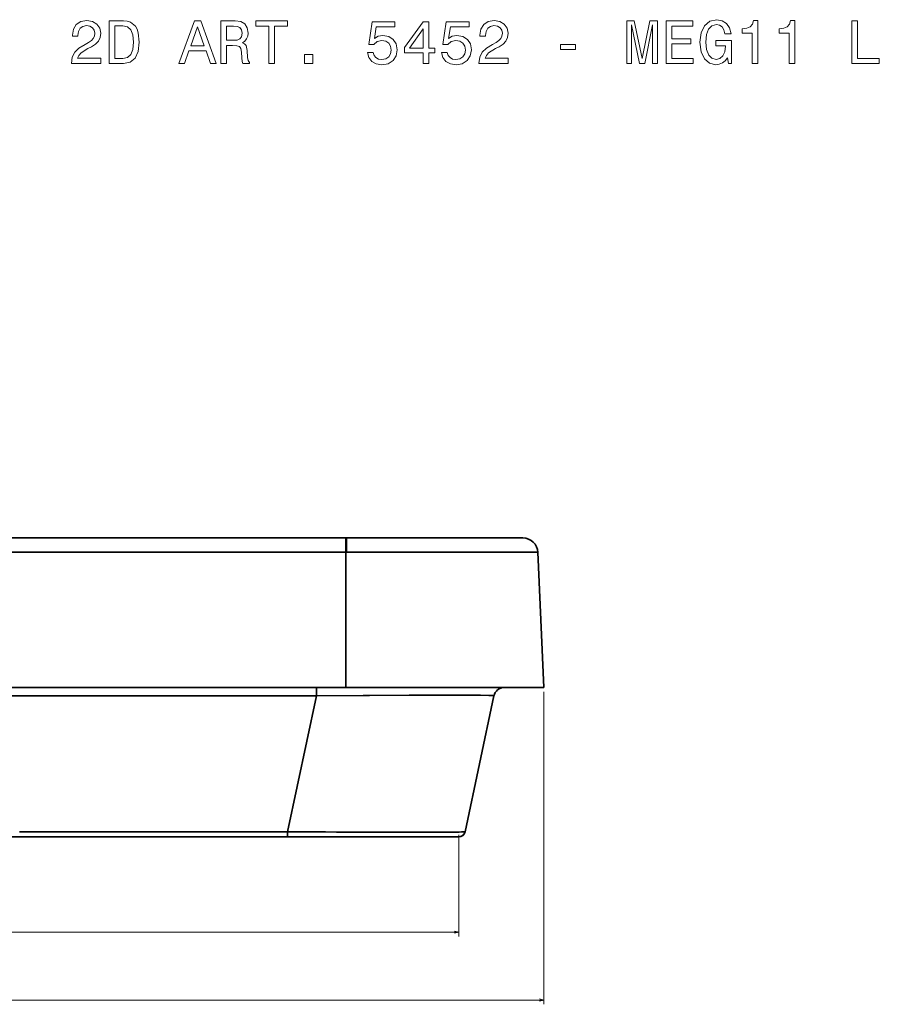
# Model space of a CAD drawing. Extents: x 292 to 1805, y 99 to 1343.
# Tile 6 of 10: x 652 to 1054, y 882 to 1343. Entities that reach past the tile are written whole.
import ezdxf

# ---------------------------------------------------------------- set-up
doc = ezdxf.new("R2010")
doc.units = 0

msp = doc.modelspace()

# ---------------------------------------------------------------- linework, layer by layer
at = {"color": 7, "lineweight": 35}
for p, q in [((804.65, 1100.31), (644.5, 1100.31)), ((804.65, 1100.31), (644.5, 1100.31)), ((887.59, 1100.31), (804.94, 1100.31)), ((887.59, 1100.31), (804.94, 1100.31)), ((804.65, 1093.61), (644.5, 1093.61)), ((804.65, 1093.61), (644.5, 1093.61)), ((804.65, 1030.31), (804.65, 1093.61)), ((804.65, 1030.31), (804.65, 1093.61)), ((804.96, 1093.61), (894.58, 1093.61)), ((894.58, 1093.61), (804.96, 1093.61)), ((897.35, 1030.31), (894.58, 1093.61)), ((897.35, 1030.31), (894.58, 1093.61)), ((897.35, 1030.31), (894.58, 1093.61)), ((804.65, 1030.31), (644.5, 1030.31)), ((644.5, 1030.31), (804.65, 1030.31)), ((804.65, 1030.31), (897.35, 1030.31)), ((897.35, 1030.31), (804.65, 1030.31)), ((644.5, 1026.35), (774.27, 1026.35)), ((644.5, 1026.35), (774.27, 1026.35)), ((790.88, 1026.35), (777.35, 962.69)), ((777.35, 962.69), (790.88, 1026.35)), ((874.02, 1026.35), (860.49, 962.69)), ((874.02, 1026.35), (860.49, 962.69)), ((692.61, 960.31), (651.95, 960.31)), ((651.95, 960.31), (692.61, 960.31)), ((776.58, 960.31), (652.16, 960.31)), ((654.91, 960.31), (776.58, 960.31)), ((776.63, 960.31), (655.85, 960.31)), ((769.84, 960.31), (655.85, 960.31)), ((769.84, 960.31), (655.85, 960.31)), ((777.35, 962.69), (658.64, 962.69)), ((777.35, 962.68), (658.64, 962.69)), ((823.3, 960.31), (778.46, 960.31)), ((799.2, 960.31), (778.46, 960.31)), ((778.54, 960.31), (813.46, 960.31)), ((778.54, 960.31), (811.77, 960.31)), ((811.77, 960.31), (778.54, 960.31)), ((852.27, 960.31), (779.22, 960.31)), ((826.54, 960.31), (852.27, 960.31)), ((852.27, 960.31), (826.54, 960.31))]:
    msp.add_line(p, q, dxfattribs=at)
at = {"color": 7, "lineweight": 35, "ltscale": 0.167368}
msp.add_line((804.65, 1093.61), (804.65, 1100.31), dxfattribs=at)
msp.add_line((804.65, 1093.61), (804.65, 1100.31), dxfattribs=at)
at = {"color": 7, "lineweight": 35, "ltscale": 0.007191}
msp.add_line((804.94, 1100.31), (804.65, 1100.31), dxfattribs=at)
msp.add_line((804.94, 1100.31), (804.65, 1100.31), dxfattribs=at)
at = {"color": 7, "lineweight": 35, "ltscale": 0.007796}
for p, q in [((804.65, 1093.61), (804.96, 1093.61)), ((804.96, 1093.61), (804.65, 1093.61))]:
    msp.add_line(p, q, dxfattribs=at)
at = {"color": 7, "lineweight": 35, "ltscale": 0.099011}
msp.add_line((790.88, 1026.35), (790.88, 1030.31), dxfattribs=at)
msp.add_line((790.88, 1026.35), (790.88, 1030.31), dxfattribs=at)
at = {"color": 7, "lineweight": 35, "ltscale": 0.215701}
msp.add_line((790.88, 1030.31), (799.51, 1030.31), dxfattribs=at)
at = {"color": 7, "lineweight": 35, "ltscale": 0.21391}
msp.add_line((799.51, 1030.31), (808.06, 1030.31), dxfattribs=at)
at = {"color": 7, "lineweight": 35, "ltscale": 0.210106}
msp.add_line((808.06, 1030.31), (816.47, 1030.31), dxfattribs=at)
at = {"color": 7, "lineweight": 35, "ltscale": 0.204243}
msp.add_line((816.47, 1030.31), (824.64, 1030.31), dxfattribs=at)
at = {"color": 7, "lineweight": 35, "ltscale": 0.196323}
msp.add_line((824.64, 1030.31), (832.49, 1030.31), dxfattribs=at)
at = {"color": 7, "lineweight": 35, "ltscale": 0.186378}
msp.add_line((832.49, 1030.31), (839.95, 1030.31), dxfattribs=at)
at = {"color": 7, "lineweight": 35, "ltscale": 0.174484}
msp.add_line((839.95, 1030.31), (846.93, 1030.31), dxfattribs=at)
at = {"color": 7, "lineweight": 35, "ltscale": 0.160742}
msp.add_line((846.93, 1030.31), (853.36, 1030.31), dxfattribs=at)
at = {"color": 7, "lineweight": 35, "ltscale": 0.145326}
msp.add_line((853.36, 1030.31), (859.17, 1030.31), dxfattribs=at)
at = {"color": 7, "lineweight": 35, "ltscale": 0.128458}
msp.add_line((859.17, 1030.31), (864.31, 1030.31), dxfattribs=at)
at = {"color": 7, "lineweight": 35, "ltscale": 0.110358}
msp.add_line((864.31, 1030.31), (868.72, 1030.31), dxfattribs=at)
at = {"color": 7, "lineweight": 35, "ltscale": 0.091269}
msp.add_line((868.72, 1030.31), (872.37, 1030.31), dxfattribs=at)
at = {"color": 7, "lineweight": 35, "ltscale": 0.07146}
msp.add_line((872.37, 1030.31), (875.23, 1030.31), dxfattribs=at)
at = {"color": 7, "lineweight": 35, "ltscale": 0.051186}
msp.add_line((875.23, 1030.31), (877.28, 1030.31), dxfattribs=at)
at = {"color": 7, "lineweight": 35, "ltscale": 0.03069}
msp.add_line((877.28, 1030.31), (878.51, 1030.31), dxfattribs=at)
at = {"color": 7, "lineweight": 35, "ltscale": 0.010202}
msp.add_line((878.51, 1030.31), (878.91, 1030.31), dxfattribs=at)
at = {"color": 7, "lineweight": 35, "ltscale": 0.461261}
msp.add_line((878.9, 1030.31), (897.35, 1030.31), dxfattribs=at)
at = {"color": 7, "lineweight": 35, "ltscale": 0.460864}
msp.add_line((878.91, 1030.31), (897.35, 1030.31), dxfattribs=at)
msp.add_line((878.91, 1030.31), (897.35, 1030.31), dxfattribs=at)
at = {"color": 7, "lineweight": 35, "ltscale": 0.415149}
msp.add_line((774.27, 1026.35), (790.88, 1026.35), dxfattribs=at)
msp.add_line((774.27, 1026.35), (790.88, 1026.35), dxfattribs=at)
at = {"color": 7, "lineweight": 13}
for p, q in [((897.35, 1028.31), (897.35, 881.86)), ((857.56, 961.31), (857.56, 913.64)), ((331.44, 915.64), (857.56, 915.64)), ((291.65, 883.86), (897.35, 883.86))]:
    msp.add_line(p, q, dxfattribs=at)
at = {"color": 7, "lineweight": 35, "ltscale": 0.283759}
msp.add_line((655.85, 960.31), (644.5, 960.31), dxfattribs=at)
msp.add_line((655.85, 960.31), (644.5, 960.31), dxfattribs=at)
at = {"color": 7, "lineweight": 35, "ltscale": 0.168517}
msp.add_line((658.64, 962.69), (651.9, 962.69), dxfattribs=at)
msp.add_line((658.64, 962.69), (651.9, 962.69), dxfattribs=at)
at = {"color": 7, "lineweight": 35, "ltscale": 0.169824}
msp.add_line((776.64, 960.31), (769.84, 960.31), dxfattribs=at)
msp.add_line((776.64, 960.31), (769.84, 960.31), dxfattribs=at)
at = {"color": 7, "lineweight": 35, "ltscale": 0.016379}
msp.add_line((777.23, 960.31), (776.58, 960.31), dxfattribs=at)
at = {"color": 7, "lineweight": 35, "ltscale": 0.001268}
msp.add_line((776.63, 960.31), (776.58, 960.31), dxfattribs=at)
at = {"color": 7, "lineweight": 35, "ltscale": 0.011044}
for p, q in [((777.03, 960.31), (776.58, 960.31)), ((776.58, 960.31), (777.03, 960.31))]:
    msp.add_line(p, q, dxfattribs=at)
at = {"color": 7, "lineweight": 35, "ltscale": 0.000141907}
msp.add_line((776.58, 960.31), (776.58, 960.31), dxfattribs=at)
at = {"color": 7, "lineweight": 35, "ltscale": 0.009053}
msp.add_line((776.99, 960.31), (776.63, 960.31), dxfattribs=at)
at = {"color": 7, "lineweight": 35, "ltscale": 0.000166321}
msp.add_line((776.64, 960.31), (776.63, 960.31), dxfattribs=at)
at = {"color": 7, "lineweight": 35, "ltscale": 0.017796}
msp.add_line((777.35, 960.31), (776.64, 960.31), dxfattribs=at)
msp.add_line((777.35, 960.31), (776.64, 960.31), dxfattribs=at)
at = {"color": 7, "lineweight": 35, "ltscale": 0.006744}
msp.add_line((777.08, 960.31), (777.35, 960.31), dxfattribs=at)
at = {"color": 7, "lineweight": 35, "ltscale": 0.059406}
msp.add_line((777.35, 960.31), (777.35, 962.69), dxfattribs=at)
at = {"color": 7, "lineweight": 35, "ltscale": 0.059407}
msp.add_line((777.35, 962.68), (777.35, 960.31), dxfattribs=at)
at = {"color": 7, "lineweight": 35, "ltscale": 0.027684}
msp.add_line((778.46, 960.31), (777.35, 960.31), dxfattribs=at)
at = {"color": 7, "lineweight": 35, "ltscale": 0.049258}
msp.add_line((779.32, 960.31), (777.35, 960.31), dxfattribs=at)
msp.add_line((779.32, 960.31), (777.35, 960.31), dxfattribs=at)
at = {"color": 7, "lineweight": 35, "ltscale": 0.029846}
for p, q in [((778.54, 960.31), (777.35, 960.31)), ((777.35, 960.31), (778.54, 960.31))]:
    msp.add_line(p, q, dxfattribs=at)
at = {"color": 7, "lineweight": 35, "ltscale": 0.046764}
msp.add_line((779.22, 960.31), (777.35, 960.31), dxfattribs=at)
at = {"color": 7, "lineweight": 35, "ltscale": 0.036049}
msp.add_line((777.78, 960.31), (779.22, 960.31), dxfattribs=at)
at = {"color": 7, "lineweight": 35, "ltscale": 0.031732}
msp.add_line((779.22, 960.31), (777.95, 960.31), dxfattribs=at)
at = {"color": 7, "lineweight": 35, "ltscale": 0.002165}
msp.add_line((778.45, 960.31), (778.54, 960.31), dxfattribs=at)
at = {"color": 7, "lineweight": 35, "ltscale": 5.80035e-05}
for p, q in [((778.45, 960.31), (778.46, 960.31)), ((778.46, 960.31), (778.45, 960.31))]:
    msp.add_line(p, q, dxfattribs=at)
at = {"color": 7, "lineweight": 35, "ltscale": 4.8852e-05}
for p, q in [((778.45, 960.31), (778.46, 960.31)), ((778.46, 960.31), (778.45, 960.31))]:
    msp.add_line(p, q, dxfattribs=at)
at = {"color": 7, "lineweight": 35, "ltscale": 0.002141}
for p, q in [((778.46, 960.31), (778.54, 960.31)), ((778.54, 960.31), (778.46, 960.31))]:
    msp.add_line(p, q, dxfattribs=at)
at = {"color": 7, "lineweight": 35, "ltscale": 0.295044}
msp.add_line((778.46, 960.31), (790.26, 960.31), dxfattribs=at)
at = {"color": 7, "lineweight": 35, "ltscale": 0.002495}
msp.add_line((779.32, 960.31), (779.22, 960.31), dxfattribs=at)
at = {"color": 7, "lineweight": 35, "ltscale": 0.342488}
msp.add_line((793.02, 960.31), (779.32, 960.31), dxfattribs=at)
msp.add_line((793.02, 960.31), (779.32, 960.31), dxfattribs=at)
at = {"color": 7, "lineweight": 35, "ltscale": 0.191486}
msp.add_line((800.68, 960.31), (793.02, 960.31), dxfattribs=at)
at = {"color": 7, "lineweight": 35, "ltscale": 0.191484}
msp.add_line((800.68, 960.31), (793.02, 960.31), dxfattribs=at)
at = {"color": 7, "lineweight": 35, "ltscale": 0.186084}
msp.add_line((808.12, 960.31), (800.68, 960.31), dxfattribs=at)
at = {"color": 7, "lineweight": 35, "ltscale": 0.186089}
msp.add_line((808.12, 960.31), (800.68, 960.31), dxfattribs=at)
at = {"color": 7, "lineweight": 35, "ltscale": 0.322343}
for p, q in [((807.74, 960.31), (820.64, 960.31)), ((820.64, 960.31), (807.74, 960.31))]:
    msp.add_line(p, q, dxfattribs=at)
at = {"color": 7, "lineweight": 35, "ltscale": 0.178815}
msp.add_line((815.27, 960.31), (808.12, 960.31), dxfattribs=at)
at = {"color": 7, "lineweight": 35, "ltscale": 0.178812}
msp.add_line((815.27, 960.31), (808.12, 960.31), dxfattribs=at)
at = {"color": 7, "lineweight": 35, "ltscale": 0.239734}
msp.add_line((823.08, 960.31), (813.49, 960.31), dxfattribs=at)
at = {"color": 7, "lineweight": 35, "ltscale": 0.169714}
msp.add_line((822.06, 960.31), (815.27, 960.31), dxfattribs=at)
at = {"color": 7, "lineweight": 35, "ltscale": 0.169717}
msp.add_line((822.06, 960.31), (815.27, 960.31), dxfattribs=at)
at = {"color": 7, "lineweight": 35, "ltscale": 0.26501}
for p, q in [((815.95, 960.31), (826.55, 960.31)), ((826.55, 960.31), (815.95, 960.31))]:
    msp.add_line(p, q, dxfattribs=at)
at = {"color": 7, "lineweight": 35, "ltscale": 0.158856}
msp.add_line((828.42, 960.31), (822.06, 960.31), dxfattribs=at)
at = {"color": 7, "lineweight": 35, "ltscale": 0.158853}
msp.add_line((828.42, 960.31), (822.06, 960.31), dxfattribs=at)
at = {"color": 7, "lineweight": 35, "ltscale": 0.091248}
msp.add_line((822.9, 960.31), (826.55, 960.31), dxfattribs=at)
at = {"color": 7, "lineweight": 35, "ltscale": 0.016264}
msp.add_line((823.96, 960.31), (823.3, 960.31), dxfattribs=at)
at = {"color": 7, "lineweight": 35, "ltscale": 0.003116}
msp.add_line((823.96, 960.31), (823.83, 960.31), dxfattribs=at)
at = {"color": 7, "lineweight": 35, "ltscale": 0.002946}
msp.add_line((823.84, 960.31), (823.96, 960.31), dxfattribs=at)
at = {"color": 7, "lineweight": 35, "ltscale": 0.005534}
msp.add_line((824.18, 960.31), (823.96, 960.31), dxfattribs=at)
at = {"color": 7, "lineweight": 35, "ltscale": 0.082408}
msp.add_line((823.96, 960.31), (827.25, 960.31), dxfattribs=at)
at = {"color": 7, "lineweight": 35, "ltscale": 0.00368}
msp.add_line((824.02, 960.31), (824.17, 960.31), dxfattribs=at)
msp.add_line((824.02, 960.31), (824.17, 960.31), dxfattribs=at)
at = {"color": 7, "lineweight": 35, "ltscale": 0.063069}
msp.add_line((824.03, 960.31), (826.55, 960.31), dxfattribs=at)
at = {"color": 7, "lineweight": 35, "ltscale": 0.002893}
msp.add_line((824.05, 960.31), (824.17, 960.31), dxfattribs=at)
at = {"color": 7, "lineweight": 35, "ltscale": 0.002895}
msp.add_line((824.05, 960.31), (824.17, 960.31), dxfattribs=at)
at = {"color": 7, "lineweight": 35, "ltscale": 0.002377}
msp.add_line((824.08, 960.31), (824.18, 960.31), dxfattribs=at)
at = {"color": 7, "lineweight": 35, "ltscale": 0.028226}
msp.add_line((826.35, 960.31), (827.48, 960.31), dxfattribs=at)
msp.add_line((826.35, 960.31), (827.48, 960.31), dxfattribs=at)
at = {"color": 7, "lineweight": 35, "ltscale": 0.028252}
msp.add_line((826.35, 960.31), (827.48, 960.31), dxfattribs=at)
at = {"color": 7, "lineweight": 35, "ltscale": 0.017433}
for p, q in [((826.55, 960.31), (827.25, 960.31)), ((827.25, 960.31), (826.55, 960.31)), ((826.55, 960.31), (827.25, 960.31))]:
    msp.add_line(p, q, dxfattribs=at)
at = {"color": 7, "lineweight": 35, "ltscale": 0.017319}
msp.add_line((827.25, 960.31), (826.56, 960.31), dxfattribs=at)
at = {"color": 7, "lineweight": 35, "ltscale": 0.005936}
for p, q in [((827.25, 960.31), (827.49, 960.31)), ((827.49, 960.31), (827.25, 960.31)), ((827.25, 960.31), (827.49, 960.31)), ((827.49, 960.31), (827.25, 960.31))]:
    msp.add_line(p, q, dxfattribs=at)
at = {"color": 7, "lineweight": 35, "ltscale": 0.000535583}
msp.add_line((827.47, 960.31), (827.49, 960.31), dxfattribs=at)
msp.add_line((827.47, 960.31), (827.49, 960.31), dxfattribs=at)
at = {"color": 7, "lineweight": 35, "ltscale": 0.146353}
msp.add_line((834.27, 960.31), (828.42, 960.31), dxfattribs=at)
at = {"color": 7, "lineweight": 35, "ltscale": 0.146359}
msp.add_line((834.27, 960.31), (828.42, 960.31), dxfattribs=at)
at = {"color": 7, "lineweight": 35, "ltscale": 0.132332}
msp.add_line((839.56, 960.31), (834.27, 960.31), dxfattribs=at)
at = {"color": 7, "lineweight": 35, "ltscale": 0.132324}
msp.add_line((839.56, 960.31), (834.27, 960.31), dxfattribs=at)
at = {"color": 7, "lineweight": 35, "ltscale": 0.116978}
msp.add_line((844.24, 960.31), (839.56, 960.31), dxfattribs=at)
at = {"color": 7, "lineweight": 35, "ltscale": 0.116989}
msp.add_line((844.24, 960.31), (839.56, 960.31), dxfattribs=at)
at = {"color": 7, "lineweight": 35, "ltscale": 0.100516}
msp.add_line((848.26, 960.31), (844.24, 960.31), dxfattribs=at)
at = {"color": 7, "lineweight": 35, "ltscale": 0.100504}
msp.add_line((848.26, 960.31), (844.24, 960.31), dxfattribs=at)
at = {"color": 7, "lineweight": 35, "ltscale": 0.083165}
msp.add_line((851.59, 960.31), (848.26, 960.31), dxfattribs=at)
at = {"color": 7, "lineweight": 35, "ltscale": 0.083173}
msp.add_line((851.59, 960.31), (848.26, 960.31), dxfattribs=at)
at = {"color": 7, "lineweight": 35, "ltscale": 0.06515}
msp.add_line((854.2, 960.31), (851.59, 960.31), dxfattribs=at)
at = {"color": 7, "lineweight": 35, "ltscale": 0.065146}
msp.add_line((854.2, 960.31), (851.59, 960.31), dxfattribs=at)
at = {"color": 7, "lineweight": 35, "ltscale": 0.015663}
msp.add_line((852.22, 960.31), (851.59, 960.31), dxfattribs=at)
at = {"color": 7, "lineweight": 35, "ltscale": 0.026697}
for p, q in [((852.27, 960.31), (853.34, 960.31)), ((853.34, 960.31), (852.27, 960.31)), ((853.34, 960.31), (852.27, 960.31))]:
    msp.add_line(p, q, dxfattribs=at)
at = {"color": 7, "lineweight": 35, "ltscale": 0.094705}
for p, q in [((852.27, 960.31), (856.06, 960.31)), ((856.06, 960.31), (852.27, 960.31))]:
    msp.add_line(p, q, dxfattribs=at)
at = {"color": 7, "lineweight": 35, "ltscale": 0.000762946}
msp.add_line((853.34, 960.31), (853.31, 960.31), dxfattribs=at)
at = {"color": 7, "lineweight": 35, "ltscale": 0.009097}
for p, q in [((853.34, 960.31), (853.7, 960.31)), ((853.7, 960.31), (853.34, 960.31)), ((853.7, 960.31), (853.34, 960.31)), ((853.34, 960.31), (853.7, 960.31))]:
    msp.add_line(p, q, dxfattribs=at)
at = {"color": 7, "lineweight": 35, "ltscale": 0.096069}
for p, q in [((853.34, 960.31), (857.18, 960.31)), ((857.18, 960.31), (853.34, 960.31))]:
    msp.add_line(p, q, dxfattribs=at)
at = {"color": 7, "lineweight": 35, "ltscale": 0.009038}
msp.add_line((853.34, 960.31), (853.7, 960.31), dxfattribs=at)
msp.add_line((853.34, 960.31), (853.7, 960.31), dxfattribs=at)
at = {"color": 7, "lineweight": 35, "ltscale": 0.013345}
msp.add_line((854.2, 960.31), (853.66, 960.31), dxfattribs=at)
at = {"color": 7, "lineweight": 35, "ltscale": 0.096521}
msp.add_line((853.69, 960.31), (857.55, 960.31), dxfattribs=at)
msp.add_line((853.69, 960.31), (857.55, 960.31), dxfattribs=at)
msp.add_line((853.69, 960.31), (857.55, 960.31), dxfattribs=at)
at = {"color": 7, "lineweight": 35, "ltscale": 0.000111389}
msp.add_line((853.69, 960.31), (853.69, 960.31), dxfattribs=at)
msp.add_line((853.69, 960.31), (853.69, 960.31), dxfattribs=at)
at = {"color": 7, "lineweight": 35, "ltscale": 0.046628}
msp.add_line((856.06, 960.31), (854.2, 960.31), dxfattribs=at)
msp.add_line((856.06, 960.31), (854.2, 960.31), dxfattribs=at)
msp.add_line((856.06, 960.31), (854.2, 960.31), dxfattribs=at)
at = {"color": 7, "lineweight": 35, "ltscale": 0.028}
msp.add_line((857.18, 960.31), (856.06, 960.31), dxfattribs=at)
msp.add_line((857.18, 960.31), (856.06, 960.31), dxfattribs=at)
at = {"color": 7, "lineweight": 35, "ltscale": 0.027997}
msp.add_line((857.18, 960.31), (856.06, 960.31), dxfattribs=at)
at = {"color": 7, "lineweight": 35, "ltscale": 0.009317}
msp.add_line((857.56, 960.31), (857.18, 960.31), dxfattribs=at)
msp.add_line((857.56, 960.31), (857.18, 960.31), dxfattribs=at)
at = {"color": 7, "lineweight": 35, "ltscale": 0.000234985}
msp.add_line((857.55, 960.31), (857.56, 960.31), dxfattribs=at)
msp.add_line((857.55, 960.31), (857.56, 960.31), dxfattribs=at)
at = {"color": 7, "lineweight": 35, "ltscale": 0.009782}
msp.add_line((859.11, 962.59), (859.5, 962.6), dxfattribs=at)
at = {"color": 7, "lineweight": 35, "ltscale": 0.000809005}
msp.add_line((860.38, 962.66), (860.41, 962.66), dxfattribs=at)
at = {"color": 7, "lineweight": 35, "ltscale": 0.000779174}
msp.add_line((860.41, 962.66), (860.44, 962.67), dxfattribs=at)
at = {"color": 7, "lineweight": 35, "ltscale": 0.000162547}
msp.add_line((860.49, 962.68), (860.49, 962.69), dxfattribs=at)
at = {"color": 7, "lineweight": 13}
for points in [[(676.14, 1322.56), (689.89, 1322.56), (689.89, 1325.04), (679.02, 1325.04), (679.63, 1326.39), (680.67, 1327.51), (683.87, 1329.56), (685.57, 1330.42), (687.47, 1331.66), (688.82, 1333.1), (689.6, 1334.8), (689.89, 1336.74), (689.4, 1339.16), (688.04, 1341.06), (685.97, 1342.27), (683.29, 1342.7), (680.52, 1342.21), (678.42, 1340.86), (677.06, 1338.7), (676.6, 1335.84), (676.6, 1335.44), (679.23, 1335.44), (679.23, 1335.67), (679.49, 1337.63), (680.26, 1339.07), (681.5, 1339.99), (683.15, 1340.31), (684.82, 1340.02), (686.06, 1339.3), (686.86, 1338.18), (687.15, 1336.76), (686.95, 1335.44), (686.4, 1334.31), (685.48, 1333.33), (684.21, 1332.47), (682.51, 1331.55), (679.69, 1329.76), (677.7, 1327.86), (676.52, 1325.55), (676.14, 1322.64)], [(700.49, 1342.56), (693.84, 1342.56), (693.84, 1322.56), (700.49, 1322.56), (703.64, 1323.19), (705.97, 1325.12), (707.41, 1328.26), (707.93, 1332.56), (707.47, 1336.94), (706.89, 1338.67), (706.09, 1340.05), (703.75, 1341.92), (702.22, 1342.38)], [(726.46, 1322.56), (729.11, 1322.56), (731.21, 1328.44), (739.2, 1328.44), (741.3, 1322.56), (744.01, 1322.56), (736.69, 1342.59), (733.75, 1342.59)], [(746.14, 1322.56), (748.82, 1322.56), (748.82, 1331), (751.56, 1331), (753.58, 1330.91), (754.85, 1330.51), (755.54, 1329.56), (755.83, 1327.86), (755.97, 1325.27), (756.14, 1323.57), (756.49, 1322.56), (759.51, 1322.56), (759.51, 1323.1), (758.85, 1323.91), (758.62, 1325.41), (758.42, 1328.64), (757.93, 1331.03), (757.27, 1331.78), (756.23, 1332.33), (757.38, 1333.05), (758.19, 1334.06), (758.71, 1335.32), (758.88, 1336.85), (758.48, 1339.27), (757.32, 1341.09), (755.42, 1342.18), (752.83, 1342.56), (746.14, 1342.56)], [(768.59, 1322.56), (771.24, 1322.56), (771.24, 1340.14), (777.3, 1340.14), (777.3, 1342.56), (762.51, 1342.56), (762.51, 1340.14), (768.59, 1340.14)], [(866.98, 1322.56), (880.72, 1322.56), (880.72, 1325.04), (869.86, 1325.04), (870.47, 1326.39), (871.5, 1327.51), (874.7, 1329.56), (876.4, 1330.42), (878.3, 1331.66), (879.66, 1333.1), (880.44, 1334.8), (880.72, 1336.74), (880.23, 1339.16), (878.88, 1341.06), (876.81, 1342.27), (874.13, 1342.7), (871.36, 1342.21), (869.26, 1340.86), (867.9, 1338.7), (867.44, 1335.84), (867.44, 1335.44), (870.06, 1335.44), (870.06, 1335.67), (870.32, 1337.63), (871.1, 1339.07), (872.34, 1339.99), (873.98, 1340.31), (875.65, 1340.02), (876.89, 1339.3), (877.7, 1338.18), (877.99, 1336.76), (877.79, 1335.44), (877.24, 1334.31), (876.32, 1333.33), (875.05, 1332.47), (873.35, 1331.55), (870.52, 1329.76), (868.53, 1327.86), (867.35, 1325.55), (866.98, 1322.64)], [(936.2, 1322.56), (938.42, 1322.56), (938.42, 1340.71), (942.17, 1322.56), (944.64, 1322.56), (948.36, 1340.71), (948.36, 1322.56), (950.61, 1322.56), (950.61, 1342.56), (947.09, 1342.56), (943.4, 1324.92), (939.74, 1342.56), (936.2, 1342.56)], [(954.7, 1322.56), (967.38, 1322.56), (967.38, 1324.98), (957.35, 1324.98), (957.35, 1331.75), (966.29, 1331.75), (966.29, 1334.14), (957.35, 1334.14), (957.35, 1340.14), (967.15, 1340.14), (967.15, 1342.56), (954.7, 1342.56)], [(983.38, 1325.24), (983.87, 1322.56), (985.31, 1322.56), (985.31, 1333.36), (978.02, 1333.36), (978.02, 1330.91), (982.51, 1330.91), (982.51, 1330.74), (982.17, 1328.09), (981.24, 1326.13), (979.83, 1324.89), (978.07, 1324.49), (976.11, 1325.01), (974.59, 1326.56), (973.61, 1329.13), (973.26, 1332.64), (973.58, 1336.13), (974.56, 1338.7), (976.11, 1340.25), (978.22, 1340.8), (979.66, 1340.51), (980.84, 1339.7), (981.7, 1338.35), (982.19, 1336.53), (985.05, 1336.53), (984.3, 1339.3), (982.89, 1341.38), (980.9, 1342.64), (978.39, 1343.1), (975.11, 1342.38), (972.63, 1340.28), (971.04, 1336.97), (970.49, 1332.56), (971.04, 1328.12), (972.63, 1324.8), (974.96, 1322.7), (977.9, 1322.01), (979.54, 1322.24), (981.01, 1322.82), (982.28, 1323.82)], [(994.93, 1322.56), (997.55, 1322.56), (997.55, 1342.7), (995.6, 1342.7), (995.08, 1340.94), (994.04, 1339.76), (992.45, 1339.07), (990.26, 1338.84), (990.26, 1336.79), (994.93, 1336.79)], [(1012.28, 1322.56), (1014.9, 1322.56), (1014.9, 1342.7), (1012.94, 1342.7), (1012.43, 1340.94), (1011.39, 1339.76), (1009.8, 1339.07), (1007.61, 1338.84), (1007.61, 1336.79), (1012.28, 1336.79)], [(1041.65, 1322.56), (1054.5, 1322.56), (1054.5, 1324.98), (1044.3, 1324.98), (1044.3, 1342.56), (1041.65, 1342.56)], [(700.29, 1340.16), (702.48, 1339.73), (703.98, 1338.41), (704.87, 1336.04), (705.16, 1332.56), (704.85, 1329.19), (703.95, 1326.82), (702.43, 1325.41), (700.29, 1324.95), (696.52, 1324.95), (696.52, 1340.16)], [(732.14, 1330.89), (735.22, 1339.7), (738.3, 1330.89)], [(752.08, 1340.11), (753.84, 1339.93), (755.08, 1339.39), (755.85, 1338.38), (756.11, 1336.79), (755.83, 1335.12), (755.05, 1334.11), (753.72, 1333.59), (751.91, 1333.45), (748.82, 1333.45), (748.82, 1340.11)], [(814.82, 1327.77), (815.45, 1325.41), (816.86, 1323.57), (818.94, 1322.41), (821.59, 1321.98), (824.5, 1322.5), (826.78, 1323.91), (828.22, 1326.16), (828.77, 1329.04), (828.28, 1331.72), (826.89, 1333.82), (824.73, 1335.18), (821.94, 1335.67), (819.77, 1335.32), (818.1, 1334.37), (818.91, 1339.76), (827.67, 1339.76), (827.67, 1342.12), (816.98, 1342.12), (815.39, 1331.52), (817.7, 1331.52), (819.37, 1332.87), (821.5, 1333.36), (823.35, 1333.05), (824.76, 1332.12), (825.65, 1330.71), (825.97, 1328.9), (825.65, 1327.08), (824.73, 1325.67), (823.32, 1324.78), (821.5, 1324.46), (819.98, 1324.66), (818.79, 1325.32), (817.93, 1326.36), (817.5, 1327.77)], [(840.9, 1322.56), (843.49, 1322.56), (843.49, 1327.51), (846.34, 1327.51), (846.34, 1329.82), (843.49, 1329.82), (843.49, 1342.12), (840.87, 1342.12), (832.11, 1330.05), (832.11, 1327.51), (840.9, 1327.51)], [(834.53, 1329.82), (840.9, 1338.78), (840.9, 1329.82)], [(849.51, 1327.77), (850.15, 1325.41), (851.56, 1323.57), (853.64, 1322.41), (856.29, 1321.98), (859.2, 1322.5), (861.47, 1323.91), (862.91, 1326.16), (863.46, 1329.04), (862.97, 1331.72), (861.59, 1333.82), (859.43, 1335.18), (856.63, 1335.67), (854.47, 1335.32), (852.8, 1334.37), (853.61, 1339.76), (862.37, 1339.76), (862.37, 1342.12), (851.68, 1342.12), (850.09, 1331.52), (852.4, 1331.52), (854.07, 1332.87), (856.2, 1333.36), (858.04, 1333.05), (859.46, 1332.12), (860.35, 1330.71), (860.67, 1328.9), (860.35, 1327.08), (859.43, 1325.67), (858.02, 1324.78), (856.2, 1324.46), (854.67, 1324.66), (853.49, 1325.32), (852.63, 1326.36), (852.19, 1327.77)], [(905.22, 1329.16), (912.19, 1329.16), (912.19, 1331.43), (905.22, 1331.43)], [(785.28, 1322.56), (789.26, 1322.56), (789.26, 1326.85), (785.28, 1326.85)]]:
    msp.add_lwpolyline(points, close=True, dxfattribs=at)
at = {"color": 7, "lineweight": 35}
for points in [[(804.96, 1093.61), (804.95, 1099.65), (804.94, 1100.29), (804.94, 1100.31), (804.94, 1100.31)], [(804.96, 1093.61), (804.95, 1099.65), (804.94, 1100.29), (804.94, 1100.31), (804.94, 1100.31)], [(874.02, 1026.35), (874.02, 1026.36), (874.02, 1026.36), (874, 1026.37), (873.95, 1026.39), (873.8, 1026.42), (873.29, 1026.47), (872.03, 1026.54), (867.8, 1026.65), (860.11, 1026.72), (850.37, 1026.75), (839.29, 1026.73), (815.72, 1026.59), (790.88, 1026.35)], [(790.88, 1026.35), (812.84, 1026.57), (834.33, 1026.71), (849.68, 1026.75), (862.39, 1026.71), (867.79, 1026.65), (871.59, 1026.55), (873.19, 1026.48), (873.92, 1026.4), (873.99, 1026.38), (874.01, 1026.37), (874.02, 1026.36), (874.02, 1026.35), (874.02, 1026.35)], [(777.35, 962.69), (800.31, 962.55), (822.32, 962.46), (841.81, 962.45), (849.81, 962.48), (857.69, 962.56), (859.8, 962.62), (860.41, 962.66), (860.48, 962.68), (860.49, 962.68), (860.49, 962.69)], [(860.49, 962.69), (860.49, 962.68), (860.48, 962.68), (860.48, 962.67), (860.44, 962.67), (860.1, 962.63), (858.76, 962.58), (856.89, 962.54), (851.24, 962.48), (840.42, 962.45), (818.3, 962.48), (795.21, 962.58), (777.35, 962.69)], [(860.41, 962.66), (860.48, 962.68), (860.49, 962.68), (860.49, 962.68), (860.49, 962.69)]]:
    msp.add_lwpolyline(points, dxfattribs=at)
at = {"color": 7, "lineweight": 13}
for points in [[(855.62, 915.12), (857.56, 915.64), (855.62, 916.16)], [(895.42, 883.34), (897.35, 883.86), (895.42, 884.38)]]:
    msp.add_lwpolyline(points, dxfattribs=at)
at = {"color": 7, "lineweight": 35}
for centre, radius, start, end in [((887.59, 1093.31), 7, 2.5, 90), ((887.59, 1093.31), 7, 2.4999, 89.9984), ((878.91, 1025.31), 5, 90.0022, 167.9998), ((878.91, 1025.31), 5, 90, 168.0033), ((878.91, 1025.31), 5, 90.0022, 167.9998), ((878.91, 1025.31), 5, 101.7297, 119.1336), ((878.91, 1025.31), 5, 101.7331, 119.1337), ((878.91, 1025.31), 5, 162.9501, 168.0031), ((878.91, 1025.31), 5, 162.9524, 168.0031), ((823.24, 963.5), 3.19, 266.6453, 271.1322), ((823.24, 963.5), 3.19, 266.6453, 271.1322), ((823.24, 963.5), 3.19, 266.6453, 271.1322), ((823.24, 963.5), 3.19, 266.6453, 271.1322), ((847.34, 1623.9), 661.42, 270.27052, 270.83804), ((847.37, 1622.03), 659.56, 270.2689, 270.83777), ((857.55, 963.31), 3, 270.0224, 347.9767), ((857.56, 963.31), 3, 270, 348.0034), ((857.55, 963.31), 3, 270.0224, 347.9767), ((857.56, 963.31), 3, 270.0007, 331.2737), ((857.56, 963.31), 3, 270.0007, 331.2736), ((857.56, 963.31), 3, 270, 330.7743)]:
    msp.add_arc(centre, radius, start, end, dxfattribs=at)

doc.saveas('drawing.dxf')
